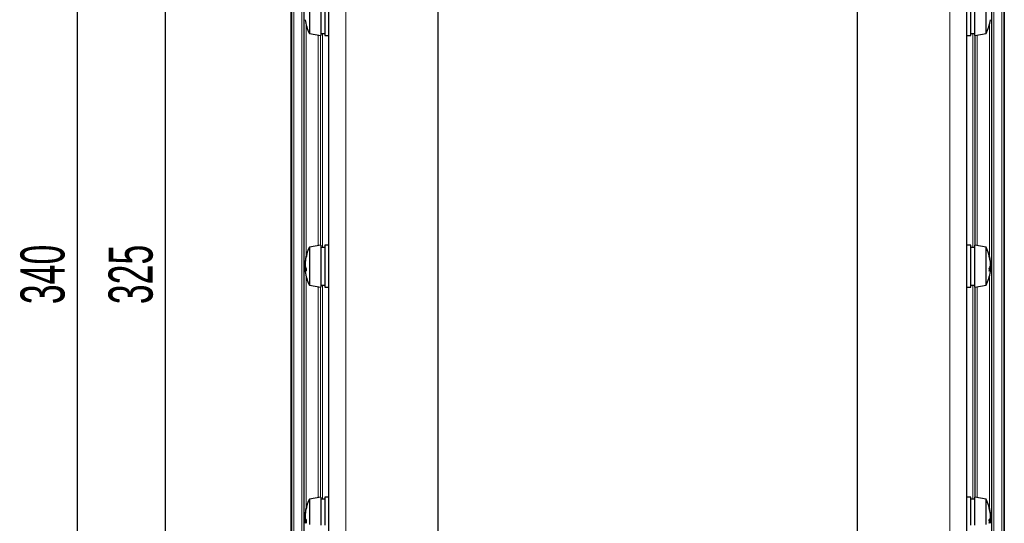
# Paper-space layout 'Blatt3' of a CAD drawing. Header units: millimetres. Extents: x 5 to 418, y 2 to 292.
# Tile 52 of 54: x 300 to 378, y 167 to 207. Entities that reach past the tile are written whole.
import ezdxf

# ---------------------------------------------------------------- set-up
doc = ezdxf.new("R2010")
doc.units = ezdxf.units.MM
doc.layers.add('SLD-0', color=7, linetype='Continuous')
doc.styles.add('SLDTEXTSTYLE0', font='TXT', dxfattribs={"width": 0.605})
doc.dimstyles.new('SLDDIMSTYLE0', dxfattribs={"dimtxt": 3.5, "dimasz": 3.5, "dimexe": 0, "dimexo": 0.0625, "dimgap": 0.875, "dimtad": 1, "dimlfac": 3, "dimrnd": 1e-09, "dimzin": 12, "dimdsep": 46, "dimtxsty": 'SLDTEXTSTYLE0', "dimsah": 1, "dimcen": 0.09, "dimadec": 0, "dimazin": 3, "dimtfac": 1, "dimtofl": 0, "dimtmove": 0, "dimatfit": 3, "dimfxl": 1, "dimfrac": 2, "dimtolj": 1, "dimtzin": 12, "dimarcsym": 0})

# ---------------------------------------------------------------- blocks, each defined once
blk = doc.blocks.new('_D_20')
at = {"layer": 'SLD-0', "color": 7}
for p, q in [((328.782, 242.468), (310.278, 242.468)), ((311.278, 242.468), (311.278, 134.135)), ((326.782, 134.135), (310.278, 134.135))]:
    blk.add_line(p, q, dxfattribs=at)
for points in [[(311.278, 242.468), (310.818, 238.968), (311.738, 238.968)], [(311.278, 134.135), (311.738, 137.635), (310.818, 137.635)]]:
    blk.add_solid(points, dxfattribs=at)
at = {"layer": 'SLD-0', "color": 7, "insert": (306.767, 184.291), "char_height": 3.5, "attachment_point": 1, "rotation": 90, "style": 'SLDTEXTSTYLE0'}
blk.add_mtext('325', dxfattribs=at)
blk = doc.blocks.new('_D_21')
at = {"layer": 'SLD-0', "color": 7}
for p, q in [((324.282, 244.968), (303.278, 244.968)), ((304.278, 244.968), (304.278, 131.635)), ((324.282, 131.635), (303.278, 131.635))]:
    blk.add_line(p, q, dxfattribs=at)
for points in [[(304.278, 244.968), (303.818, 241.468), (304.738, 241.468)], [(304.278, 131.635), (304.738, 135.135), (303.818, 135.135)]]:
    blk.add_solid(points, dxfattribs=at)
at = {"layer": 'SLD-0', "color": 7, "insert": (299.767, 184.291), "char_height": 3.5, "attachment_point": 1, "rotation": 90, "style": 'SLDTEXTSTYLE0'}
blk.add_mtext('340', dxfattribs=at)

psp = doc.layouts.new('Blatt3')

# ---------------------------------------------------------------- linework, layer by layer
at = {"color": 7, "linetype": 'Continuous', "lineweight": 25}
for p, q in [((324.2823, 131.635), (324.2823, 244.9684)), ((374.949, 244.9684), (374.949, 131.635)), ((332.949, 132.3017), (332.949, 244.3017)), ((366.2823, 132.3017), (366.2823, 244.3017)), ((321.2823, 132.9684), (321.2823, 243.635)), ((377.949, 243.635), (377.949, 132.9684)), ((323.6323, 208.9684), (323.6323, 206.7279)), ((323.949, 208.9684), (323.949, 206.7279)), ((375.2823, 206.7279), (375.2823, 208.9684)), ((375.599, 206.7279), (375.599, 208.9684)), ((322.7257, 208.8085), (322.7257, 206.783)), ((376.5057, 206.783), (376.5057, 208.8085)), ((322.7257, 206.783), (322.7257, 205.7949)), ((323.6323, 206.7279), (323.6323, 205.635)), ((323.949, 206.7279), (323.949, 205.635)), ((375.2823, 205.635), (375.2823, 206.7279)), ((375.599, 205.635), (375.599, 206.7279)), ((376.5057, 205.7949), (376.5057, 206.783)), ((322.7257, 205.7949), (323.6323, 205.635)), ((323.6323, 205.8017), (323.949, 205.8017)), ((375.2823, 205.8017), (375.599, 205.8017)), ((375.599, 205.635), (376.5057, 205.7949)), ((323.949, 205.635), (324.2823, 205.635)), ((374.949, 205.635), (375.2823, 205.635)), ((323.6323, 188.9684), (322.7257, 188.8085)), ((322.7257, 188.8085), (322.7257, 186.783)), ((323.6323, 188.9684), (323.6323, 186.7279)), ((323.949, 188.8017), (323.6323, 188.8017)), ((324.2823, 188.9684), (323.949, 188.9684)), ((323.949, 188.9684), (323.949, 186.7279)), ((375.2823, 188.9684), (374.949, 188.9684)), ((375.2823, 186.7279), (375.2823, 188.9684)), ((375.599, 188.8017), (375.2823, 188.8017)), ((376.5057, 188.8085), (375.599, 188.9684)), ((375.599, 186.7279), (375.599, 188.9684)), ((376.5057, 186.783), (376.5057, 188.8085)), ((322.3906, 187.6072), (322.3819, 187.6092)), ((322.4612, 187.1492), (322.3819, 187.1426)), ((322.3866, 187.5519), (322.3855, 187.5522)), ((322.3978, 187.2832), (322.3855, 187.2805)), ((322.4725, 187.0761), (322.3855, 187.0512)), ((322.4046, 187.7124), (322.3913, 187.7144)), ((376.7589, 187.0761), (376.8458, 187.0512)), ((376.7702, 187.1492), (376.8494, 187.1426)), ((376.8267, 187.7124), (376.84, 187.7144)), ((376.8336, 187.2832), (376.8458, 187.2805)), ((376.8407, 187.6072), (376.8494, 187.6092)), ((376.8448, 187.5519), (376.8458, 187.5522)), ((322.7257, 186.783), (322.7257, 185.7949)), ((323.6323, 186.7279), (323.6323, 185.635)), ((323.949, 186.7279), (323.949, 185.635)), ((375.2823, 185.635), (375.2823, 186.7279)), ((375.599, 185.635), (375.599, 186.7279)), ((376.5057, 185.7949), (376.5057, 186.783)), ((322.7257, 185.7949), (323.6323, 185.635)), ((323.6323, 185.8017), (323.949, 185.8017)), ((323.949, 185.635), (324.2823, 185.635)), ((374.949, 185.635), (375.2823, 185.635)), ((375.2823, 185.8017), (375.599, 185.8017)), ((375.599, 185.635), (376.5057, 185.7949)), ((323.6323, 168.9684), (322.7257, 168.8085)), ((322.7257, 168.8085), (322.7257, 166.783)), ((323.6323, 168.9684), (323.6323, 166.7279)), ((323.949, 168.8017), (323.6323, 168.8017)), ((324.2823, 168.9684), (323.949, 168.9684)), ((323.949, 168.9684), (323.949, 166.7279)), ((375.2823, 168.9684), (374.949, 168.9684)), ((375.2823, 166.7279), (375.2823, 168.9684)), ((375.599, 168.8017), (375.2823, 168.8017)), ((376.5057, 168.8085), (375.599, 168.9684)), ((375.599, 166.7279), (375.599, 168.9684)), ((376.5057, 166.783), (376.5057, 168.8085)), ((322.3906, 167.6072), (322.3819, 167.6092)), ((322.3866, 167.5519), (322.3855, 167.5522)), ((322.4046, 167.7124), (322.3913, 167.7144)), ((376.8267, 167.7124), (376.84, 167.7144)), ((376.8407, 167.6072), (376.8494, 167.6092)), ((376.8448, 167.5519), (376.8458, 167.5522)), ((322.4612, 167.1492), (322.3819, 167.1426)), ((322.3978, 167.2832), (322.3855, 167.2805)), ((322.4725, 167.0761), (322.3855, 167.0512)), ((376.7589, 167.0761), (376.8458, 167.0512)), ((376.7702, 167.1492), (376.8494, 167.1426)), ((376.8336, 167.2832), (376.8458, 167.2805))]:
    psp.add_line(p, q, dxfattribs=at)
at = {"color": 7, "linetype": 'Continuous', "lineweight": 18}
for p, q in [((325.6157, 131.635), (325.6157, 244.9684)), ((373.6157, 131.635), (373.6157, 244.9684)), ((321.3202, 132.9684), (321.3202, 243.635)), ((321.4869, 243.635), (321.4869, 132.9684)), ((377.7445, 132.9684), (377.7445, 243.635)), ((377.9111, 243.635), (377.9111, 132.9684)), ((322.1186, 233.8017), (322.1186, 139.135)), ((322.2852, 233.8017), (322.2852, 139.135)), ((322.2998, 233.8017), (322.2998, 139.135)), ((376.9315, 139.135), (376.9315, 233.8017)), ((376.9462, 139.135), (376.9462, 233.8017)), ((377.1128, 139.135), (377.1128, 233.8017)), ((322.4665, 206.4881), (322.4665, 188.1153)), ((323.7795, 205.8017), (323.7795, 188.8017)), ((375.4519, 188.8017), (375.4519, 205.8017)), ((376.7649, 188.1153), (376.7649, 206.4881)), ((323.4315, 205.6704), (323.4315, 188.933)), ((323.5982, 205.6411), (323.5982, 188.9623)), ((323.6128, 205.6385), (323.6128, 188.9649)), ((375.6185, 188.9649), (375.6185, 205.6385)), ((375.6332, 188.9623), (375.6332, 205.6411)), ((375.7998, 188.933), (375.7998, 205.6704)), ((322.4665, 186.4881), (322.4665, 168.1153)), ((376.7649, 168.1153), (376.7649, 186.4881)), ((323.4315, 185.6704), (323.4315, 168.933)), ((323.5982, 185.6411), (323.5982, 168.9623)), ((323.6128, 185.6385), (323.6128, 168.9649)), ((323.7795, 185.8017), (323.7795, 168.8017)), ((375.4519, 168.8017), (375.4519, 185.8017)), ((375.6185, 168.9649), (375.6185, 185.6385)), ((375.6332, 168.9623), (375.6332, 185.6411)), ((375.7998, 168.933), (375.7998, 185.6704))]:
    psp.add_line(p, q, dxfattribs=at)
at = {"color": 7, "linetype": 'Continuous', "lineweight": 25}
for centre, radius, start, end in [((325.699, 207.3017), 3.3333, 187.16035, 206.874607), ((373.5323, 207.3017), 3.3333, 333.125393, 352.83965), ((325.699, 187.3017), 3.3333, 153.125393, 172.83965), ((373.5323, 187.3017), 3.3333, 7.16035, 26.874607), ((325.1914, 187.3669), 2.8216, 163.416305, 172.924648), ((325.5141, 187.2335), 3.1461, 164.177716, 173.019943), ((322.8951, 188.1318), 0.4099, 174.340191, 185.659809), ((374.0399, 187.3669), 2.8216, 7.075352, 16.583695), ((376.3362, 188.1318), 0.4099, 354.340191, 5.659809), ((373.7173, 187.2335), 3.1461, 6.980057, 15.822284), ((323.9015, 187.5268), 1.5218, 172.918923, 176.896479), ((325.717, 187.337), 3.3373, 175.207122, 177.875228), ((322.8417, 187.6094), 0.4597, 180.02647, 187.146816), ((325.0256, 187.4602), 2.6436, 179.988763, 182.978764), ((325.0256, 187.1432), 2.6436, 177.021236, 180.011237), ((325.7202, 187.2665), 3.3406, 182.125459, 183.691101), ((322.8417, 186.994), 0.4597, 172.853184, 179.97353), ((323.0842, 187.5228), 0.7267, 195.972416, 212.893866), ((322.7638, 187.1728), 0.3973, 197.82494, 223.166281), ((325.5137, 187.0146), 3.0419, 177.86003, 182.13997), ((376.1472, 187.5228), 0.7267, 327.106134, 344.027584), ((373.7176, 187.0146), 3.0419, 357.86003, 2.13997), ((376.4676, 187.1728), 0.3973, 316.833719, 342.17506), ((375.3298, 187.5268), 1.5218, 3.103521, 7.081077), ((373.5144, 187.337), 3.3373, 2.124772, 4.792878), ((373.5114, 187.2665), 3.3403, 356.308848, 357.874591), ((376.3897, 187.6094), 0.4597, 352.853184, 359.97353), ((374.2058, 187.4602), 2.6436, 357.021236, 0.011237), ((374.2058, 187.1432), 2.6436, 359.988763, 2.978764), ((376.3897, 186.994), 0.4597, 0.02647, 7.146816), ((323.9015, 187.0766), 1.5218, 183.103521, 187.081077), ((325.699, 187.3017), 3.3333, 187.16035, 206.874607), ((373.5323, 187.3017), 3.3333, 333.125393, 352.83965), ((375.3298, 187.0766), 1.5218, 352.918923, 356.896479), ((325.699, 167.3017), 3.3333, 153.125393, 172.83965), ((373.5323, 167.3017), 3.3333, 7.16035, 26.874607), ((323.9015, 167.5268), 1.5218, 172.918923, 176.896479), ((325.717, 167.337), 3.3373, 175.207122, 177.875228), ((322.8417, 167.6094), 0.4597, 180.02647, 187.146816), ((325.0256, 167.4602), 2.6436, 179.988763, 182.978764), ((325.1914, 167.3669), 2.8216, 163.416305, 172.924648), ((325.5141, 167.2335), 3.1461, 164.177716, 173.019943), ((322.8951, 168.1318), 0.4099, 174.340191, 185.659809), ((374.0399, 167.3669), 2.8216, 7.075352, 16.583695), ((376.3362, 168.1318), 0.4099, 354.340191, 5.659809), ((373.7173, 167.2335), 3.1461, 6.980057, 15.822284), ((375.3298, 167.5268), 1.5218, 3.103521, 7.081077), ((373.5144, 167.337), 3.3373, 2.124772, 4.792878), ((376.3897, 167.6094), 0.4597, 352.853184, 359.97353), ((374.2058, 167.4602), 2.6436, 357.021236, 0.011237), ((325.0256, 167.1432), 2.6436, 177.021236, 180.011237), ((325.7202, 167.2665), 3.3406, 182.125459, 183.691101), ((322.8417, 166.994), 0.4597, 172.853184, 179.97353), ((323.9015, 167.0766), 1.5218, 183.103521, 187.081077), ((323.0842, 167.5228), 0.7267, 195.972416, 212.893866), ((322.7638, 167.1728), 0.3973, 197.82494, 223.166281), ((325.5137, 167.0146), 3.0419, 177.86003, 182.13997), ((376.1472, 167.5228), 0.7267, 327.106134, 344.027584), ((373.7176, 167.0146), 3.0419, 357.86003, 2.13997), ((376.4676, 167.1728), 0.3973, 316.833719, 342.17506), ((375.3298, 167.0766), 1.5218, 352.918923, 356.896479), ((373.5114, 167.2665), 3.3403, 356.308848, 357.874591), ((374.2058, 167.1432), 2.6436, 359.988763, 2.978764), ((376.3897, 166.994), 0.4597, 0.02647, 7.146816)]:
    psp.add_arc(centre, radius, start, end, dxfattribs=at)

# ---------------------------------------------------------------- dimensions: what is measured, and where the dimension line sits
at = {"layer": 'SLD-0', "color": 7}
for base, p1, p2, picture, middle in [((304.2784, 131.635), (324.2823, 244.9684), (324.2823, 131.635), '_D_21', (304.2784, 188.3017)), ((311.2784, 134.135), (328.7823, 242.4684), (326.7823, 134.135), '_D_20', (311.2784, 188.3017))]:
    dim = psp.add_linear_dim(base=base, p1=p1, p2=p2, angle=90, dimstyle='SLDDIMSTYLE0', dxfattribs=at)
    dim.commit()
    dim.dimension.update_dxf_attribs({"geometry": picture, "text_midpoint": middle, "dimtype": 160})

doc.saveas('drawing.dxf')
